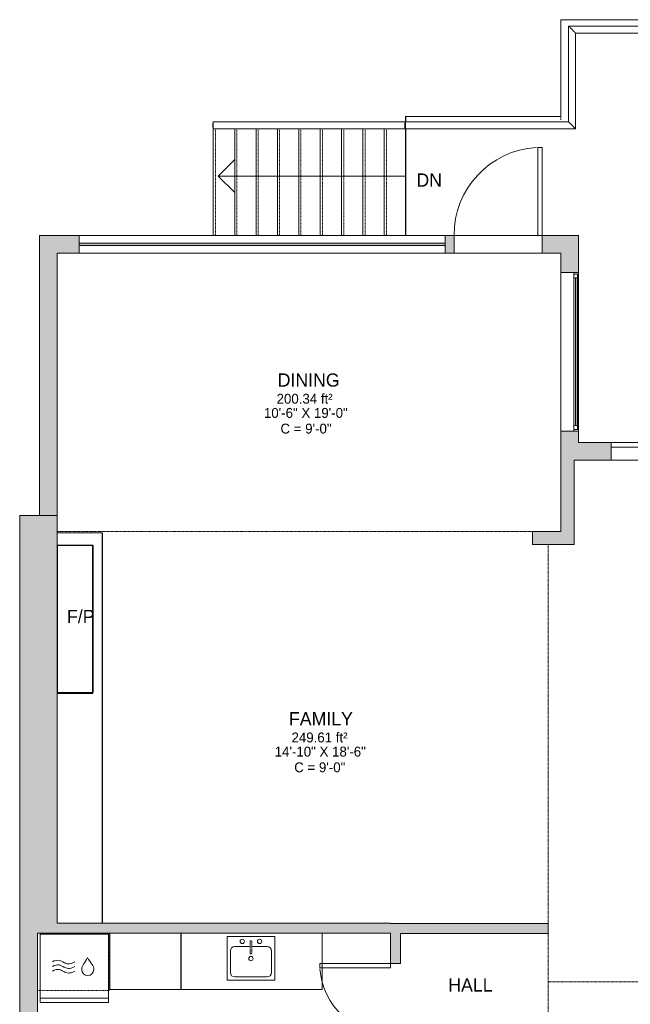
# Model space of a CAD drawing. Header units: inches. Extents: x 282 to 878, y -149 to 1260.
# Tile 2 of 20: x 308 to 585, y 276 to 723. Entities that reach past the tile are written whole.
import ezdxf

# ---------------------------------------------------------------- set-up
doc = ezdxf.new("R2010")
doc.units = ezdxf.units.IN
doc.header["$MEASUREMENT"] = 0
doc.linetypes.add('Dash', pattern=[0.23622, 0.11811, -0.11811])
doc.linetypes.add('Overhead', pattern=[0.15625, 0.09375, -0.0625])
for name, color, linetype, lineweight in [('A-AREA', 32, 'Dash', 9), ('A-AREA-IDEN', 2, 'Continuous', 9), ('A-DETL', 90, 'Continuous', 9), ('A-DETL-GENF', 92, 'Continuous', 9), ('A-DOOR', 31, 'Continuous', 9), ('A-EXTEERIOR SPACES', 90, 'Continuous', 9), ('A-FLOR', 192, 'Continuous', 9), ('A-FLOR-HRAL', 11, 'Continuous', 9), ('A-GENM', 13, 'Continuous', 9), ('A-GLAZ', 151, 'Continuous', 9), ('A-LEDGES', 90, 'Continuous', 9), ('A-OBJECTS', 90, 'Continuous', 9), ('A-WALL', 90, 'Continuous', 9), ('A-WALL-PATT', 111, 'Continuous', 9), ('G-ANNO-TEXT', 231, 'Continuous', 9), ('P-SANR-FIXT', 6, 'Continuous', 9), ('P-SANR-FIXT-HDLN', 131, 'Dash', 9), ('Q-CASE', 31, 'Continuous', 9), ('Q-SPCQ', 2, 'Continuous', 9), ('S-STRS', 90, 'Continuous', 9)]:
    doc.layers.add(name, color=color, linetype=linetype, lineweight=lineweight)
doc.styles.add('Inter_1', font='txt', dxfattribs={"height": 6})
doc.styles.add('Inter_2', font='txt', dxfattribs={"height": 4.5})
doc.styles.add('Inter_B', font='txt', dxfattribs={"height": 6})

# ---------------------------------------------------------------- blocks, each defined once
blk = doc.blocks.new('Planitar-Fixed - Default 1-4294250-Main Floor')
at = {"layer": 'A-GLAZ', "lineweight": 18}
for p, q in [((-36, 4.51), (-35.25, 4.51)), ((-35.25, 4.51), (-36, 4.51)), ((-35.25, 4.51), (-35.25, 2.28)), ((-35.25, 2.28), (-35.25, 4.51)), ((35.25, 4.51), (35.25, 2.28)), ((35.96, 4.51), (35.25, 4.51)), ((36, 4.51), (35.25, 4.51)), ((35.25, 4.51), (35.25, 2.28)), ((-35.25, 4.01), (-33.52, 4.01)), ((-33.52, 4.01), (-35.25, 4.01)), ((-35.25, 4.01), (-35.25, 2.28)), ((-35.25, 2.28), (-33.52, 2.28)), ((-33.52, 4.01), (-33.52, 2.28)), ((-33.52, 2.28), (-33.52, 4.01)), ((33.52, 4.01), (33.52, 2.28)), ((35.25, 4.01), (33.52, 4.01)), ((35.25, 4.01), (33.52, 4.01)), ((33.52, 4.01), (33.52, 2.28)), ((33.52, 2.28), (35.25, 2.28)), ((35.25, 2.28), (35.25, 4.01)), ((-36, -3.49), (-34.74, -3.49)), ((36, -3.49), (34.74, -3.49))]:
    blk.add_line(p, q, dxfattribs=at)
at = {"layer": 'A-GLAZ'}
for p, q in [((-35.25, 4.51), (35.25, 4.51)), ((36, 2.28), (-36, 2.28)), ((-36, 2.28), (-36, -3.49)), ((-33.52, 4.01), (33.52, 4.01)), ((36, -3.49), (36, 2.28)), ((-36, -3.49), (36, -3.49))]:
    blk.add_line(p, q, dxfattribs=at)
at = {"layer": 'A-GLAZ', "lineweight": 25}
blk.add_line((-33.52, 3.15), (33.52, 3.15), dxfattribs=at)
blk = doc.blocks.new('Planitar - Double Sliding Door_Glass - 11_-10_ x 6_-8_-4242081-Main Floor')
at = {"layer": 'A-DETL-GENF'}
blk.add_hatch(color=256, dxfattribs=at).paths.add_polyline_path([(32.51, 3.47), (32.51, 4.53), (29.5, 4)], flags=0)
for p, q in [((32.51, 4.53), (29.5, 4)), ((32.51, 3.47), (32.51, 4.53)), ((41.5, 4), (29.5, 4)), ((29.5, 4), (32.51, 3.47))]:
    blk.add_line(p, q, dxfattribs=at)
at = {"layer": 'A-DOOR', "lineweight": 18}
for p, q in [((0.98, 9), (-71, 9)), ((-71, 9), (-71, 7.03)), ((0.98, 7.03), (0.98, 9)), ((-71, 7.03), (0.98, 7.03)), ((71, 7.03), (-0.98, 7.03)), ((-0.98, 7.03), (-0.98, 5.06)), ((-0.98, 5.06), (71, 5.06)), ((71, 5.06), (71, 7.03))]:
    blk.add_line(p, q, dxfattribs=at)
blk = doc.blocks.new('Planitar - Single Door_Flush Panel - 3_-4_ x 6_-8_-4241275-Main Floor')
at = {"layer": 'A-DOOR', "lineweight": 18}
for p, q in [((17.99, 4), (17.99, 44)), ((20, 44), (17.99, 44)), ((20, 4), (20, 44)), ((20, 4), (17.99, 4))]:
    blk.add_line(p, q, dxfattribs=at)
at = {"layer": 'A-DOOR'}
blk.add_arc((19.77, 4.3), 39.77, 93.4437, 180.4323, dxfattribs=at)
blk = doc.blocks.new('Planitar - Single Door_Flush Panel - 2_-8_ x 6_-8_-4241048-Main Floor')
at = {"layer": 'A-DOOR', "lineweight": 18}
for p, q in [((13.99, 2.25), (13.99, 34.25)), ((16, 34.25), (13.99, 34.25)), ((16, 2.25), (16, 34.25)), ((16, 2.25), (13.99, 2.25))]:
    blk.add_line(p, q, dxfattribs=at)
at = {"layer": 'A-DOOR'}
blk.add_arc((15.77, 2.55), 31.77, 93.8608, 180.5412, dxfattribs=at)
blk = doc.blocks.new('Fireplace - 600mm-4233495-Main Floor')
at = {"layer": 'A-GENM'}
for p, q in [((-33.5, -3.94), (33.5, -3.94)), ((-33.5, -20.19), (-33.5, -3.94)), ((33.5, -3.94), (33.5, -20.19)), ((33.5, -20.19), (-33.5, -20.19))]:
    blk.add_line(p, q, dxfattribs=at)
at = {"layer": 'A-GENM', "lineweight": 25}
for p, q in [((33.5, -3.94), (-33.5, -3.94)), ((-33.5, -3.94), (-33.5, -20.19)), ((33.5, -20.19), (33.5, -3.94)), ((-33.5, -20.19), (33.5, -20.19))]:
    blk.add_line(p, q, dxfattribs=at)
blk = doc.blocks.new('2D Kitchen-Single Sink - 760 x 535mm-4200664-Main Floor')
at = {"layer": 'P-SANR-FIXT'}
for p, q in [((11.43, 10.04), (-10.2, 10.04)), ((-10.2, 10.04), (-10.2, -9.85)), ((11.43, -9.85), (11.43, 10.04)), ((0.12, 5.54), (-6.7, 5.54)), ((7.93, 5.54), (1.12, 5.54)), ((-8.7, 3.54), (-8.7, -6.35)), ((9.93, -6.35), (9.93, 3.54)), ((-6.7, -8.35), (7.93, -8.35)), ((-10.2, -9.85), (11.43, -9.85))]:
    blk.add_line(p, q, dxfattribs=at)
for centre, radius, start, end in [((-6.7, 3.54), 2, 90, 180), ((-3.32, 7.79), 1, 360, 180), ((-3.32, 7.79), 1, 180, 360), ((4.55, 7.79), 1, 360, 180), ((4.55, 7.79), 1, 180, 360), ((7.93, 3.54), 2, 0, 90), ((0.62, 0), 1, 360, 180), ((0.62, 0), 1, 180, 0), ((-6.7, -6.35), 2, 180, 270), ((7.93, -6.35), 2, 270, 0)]:
    blk.add_arc(centre, radius, start, end, dxfattribs=at)
at = {"layer": 'P-SANR-FIXT-HDLN'}
for p, q in [((0.24, 2.5), (0.24, 7.79)), ((0.99, 7.79), (0.99, 2.5))]:
    blk.add_line(p, q, dxfattribs=at)
for centre, start, end in [((0.62, 7.79), 0, 180), ((0.62, 2.5), 180, 360)]:
    blk.add_arc(centre, 0.375, start, end, dxfattribs=at)
blk = doc.blocks.new('Washer_Dryer Combo Stacked - Family1-4234990-Main Floor')
at = {"layer": 'Q-SPCQ'}
for p, q in [((19.19, 0), (-11.81, 0)), ((-11.81, 0), (-11.81, -31)), ((-11.81, 0), (19.19, 0)), ((-11.81, -31), (-11.81, 0)), ((19.19, -31), (19.19, 0)), ((19.19, 0), (19.19, -31)), ((-11.81, -29), (19.19, -29)), ((-11.81, -31), (19.19, -31)), ((19.19, -31), (-11.81, -31))]:
    blk.add_line(p, q, dxfattribs=at)
blk.add_arc((9.75, -16.04), 2.7, 180, 0, dxfattribs=at)
for points in [[(-6.33, -12.54), (-3.84, -11.07), (-0.93, -13.07), (1.28, -13.85), (3.91, -12.54)], [(-6.33, -14.64), (-3.84, -13.17), (-0.93, -15.17), (1.28, -15.95), (3.91, -14.64)], [(-6.33, -16.74), (-3.84, -15.27), (-0.93, -17.27), (1.28, -18.05), (3.91, -16.74)]]:
    blk.add_open_spline(points, degree=3, knots=[0, 0, 0, 0, 0.52335, 1.049098, 1.049098, 1.049098, 1.049098], dxfattribs=at)
for points in [[(7.05, -16.04), (6.78, -14.11), (8.56, -13.31), (9.66, -10.49)], [(12.45, -16.04), (12.67, -14.08), (10.84, -13.32), (9.66, -10.49)]]:
    blk.add_open_spline(points, degree=3, dxfattribs=at)
blk = doc.blocks.new('Tall Cabinet-Single Door_2_ - 36_-4245662-Main Floor')
at = {"layer": 'Q-CASE'}
for p, q in [((16.86, 0), (-15.39, 0)), ((-15.39, 0), (-15.39, -25.5)), ((16.86, -25.5), (16.86, 0)), ((-15.39, -25.5), (16.86, -25.5))]:
    blk.add_line(p, q, dxfattribs=at)
blk = doc.blocks.new('Upper Cabinet-Single Door-Wall - 24_ X2_2-4235261-Main Floor')
at = {"layer": 'Q-CASE', "linetype": 'Overhead'}
for p, q in [((-22.58, 2.25), (-22.58, 28.25)), ((-22.58, 28.25), (10.17, 28.25)), ((10.17, 28.25), (10.17, 2.25)), ((10.17, 2.25), (-22.58, 2.25))]:
    blk.add_line(p, q, dxfattribs=at)
blk = doc.blocks.new('Countertop- Rectangle shape base - Default 1-4259855-Main Floor')
at = {"layer": 'A-GENM'}
for p, q in [((62, 27.75), (-2, 27.75)), ((-2, 27.75), (-2, 2.25)), ((62, 2.25), (62, 27.75))]:
    blk.add_line(p, q, dxfattribs=at)
blk = doc.blocks.new('Railing - 50 x 12mm-4267116-Main Floor')
at = {"layer": 'A-FLOR-HRAL'}
for p, q in [((-0.98, 0.08), (-0.98, 0.24)), ((-0.98, 0.24), (0.98, 0.24)), ((0.98, 0.24), (0.98, 0.08))]:
    blk.add_line(p, q, dxfattribs=at)
blk = doc.blocks.new('Railing - Railing-4267047-Main Floor')
at = {"extrusion": (0, 0, -1), "zscale": -1, "rotation": 270}
blk.add_blockref('Railing - 50 x 12mm-4267116-Main Floor', (-395.54, 674.7), dxfattribs=at)
blk = doc.blocks.new('Top Rail Type - Top Rail_Internal_-4267064-Main Floor')
at = {"layer": 'A-FLOR-HRAL'}
for p, q in [((556.63, 719.8), (556.63, 676.3)), ((755.26, 719.8), (556.63, 719.8)), ((755.26, 576.3), (755.26, 719.8)), ((559.78, 673.15), (559.78, 716.65)), ((559.78, 716.65), (752.11, 716.65)), ((752.11, 716.65), (752.11, 573.15)), ((482.73, 676.3), (395.46, 676.3)), ((556.63, 676.3), (482.73, 676.3)), ((395.46, 673.15), (482.73, 673.15)), ((482.73, 673.15), (559.78, 673.15)), ((752.11, 573.15), (798.61, 573.15)), ((801.76, 576.3), (755.26, 576.3)), ((798.61, 573.15), (798.61, 530.7)), ((801.76, 530.7), (801.76, 576.3))]:
    blk.add_line(p, q, dxfattribs=at)
for points, knots in [([(558.2, 718.22), (558.08, 718.34), (557.85, 718.58), (557.57, 718.86), (557.36, 719.06), (557.22, 719.21), (557.09, 719.34), (556.97, 719.46), (556.87, 719.56), (556.75, 719.67), (556.65, 719.77), (556.63, 719.8), (556.63, 719.8)], [0, 0, 0, 0, 0.142857, 0.285714, 0.357143, 0.428571, 0.5, 0.571429, 0.642857, 0.714286, 0.857143, 1, 1, 1, 1]), ([(753.68, 718.22), (753.8, 718.34), (754.04, 718.58), (754.32, 718.86), (754.52, 719.06), (754.67, 719.21), (754.8, 719.34), (754.92, 719.46), (755.02, 719.56), (755.13, 719.67), (755.23, 719.77), (755.26, 719.8), (755.26, 719.8)], [0, 0, 0, 0, 0.142857, 0.285714, 0.357143, 0.428571, 0.5, 0.571429, 0.642857, 0.714286, 0.857143, 1, 1, 1, 1]), ([(559.78, 716.65), (559.78, 716.65), (559.75, 716.68), (559.65, 716.77), (559.54, 716.89), (559.44, 716.99), (559.32, 717.11), (559.19, 717.24), (559.04, 717.38), (558.83, 717.59), (558.55, 717.87), (558.32, 718.1), (558.2, 718.22)], [0, 0, 0, 0, 0.142857, 0.285714, 0.357143, 0.428571, 0.5, 0.571429, 0.642857, 0.714286, 0.857143, 1, 1, 1, 1]), ([(752.11, 716.65), (752.11, 716.65), (752.14, 716.68), (752.23, 716.77), (752.35, 716.89), (752.45, 716.99), (752.57, 717.11), (752.7, 717.24), (752.84, 717.38), (753.05, 717.59), (753.33, 717.87), (753.56, 718.11), (753.68, 718.22)], [0, 0, 0, 0, 0.142857, 0.285714, 0.357143, 0.428571, 0.5, 0.571429, 0.642857, 0.714286, 0.857143, 1, 1, 1, 1]), ([(395.46, 674.72), (395.46, 674.84), (395.46, 675.08), (395.46, 675.41), (395.46, 675.71), (395.46, 676.01), (395.46, 676.2), (395.46, 676.28), (395.46, 676.3), (395.46, 676.3)], [0, 0, 0, 0, 0.142857, 0.285714, 0.428571, 0.571429, 0.785714, 0.892857, 1, 1, 1, 1]), ([(482.28, 674.72), (482.28, 674.96), (482.31, 675.43), (482.42, 675.88), (482.5, 676.08), (482.55, 676.16), (482.61, 676.26), (482.68, 676.3), (482.73, 676.3)], [0, 0, 0, 0, 0.285714, 0.571429, 0.678571, 0.732143, 0.785714, 1, 1, 1, 1]), ([(558.2, 674.72), (558.08, 674.84), (557.85, 675.08), (557.57, 675.36), (557.36, 675.56), (557.22, 675.71), (557.09, 675.84), (556.97, 675.96), (556.87, 676.06), (556.75, 676.17), (556.65, 676.27), (556.63, 676.3), (556.63, 676.3)], [0, 0, 0, 0, 0.142857, 0.285714, 0.357143, 0.428571, 0.5, 0.571429, 0.642857, 0.714286, 0.857143, 1, 1, 1, 1]), ([(395.46, 673.15), (395.46, 673.15), (395.46, 673.18), (395.46, 673.29), (395.46, 673.48), (395.46, 673.78), (395.46, 674.12), (395.46, 674.46), (395.46, 674.63), (395.46, 674.72)], [0, 0, 0, 0, 0.142857, 0.285714, 0.428571, 0.571429, 0.785714, 0.892857, 1, 1, 1, 1]), ([(482.73, 673.15), (482.69, 673.15), (482.63, 673.18), (482.53, 673.29), (482.45, 673.48), (482.37, 673.78), (482.3, 674.19), (482.28, 674.55), (482.28, 674.72)], [0, 0, 0, 0, 0.142857, 0.285714, 0.428571, 0.571429, 0.785714, 1, 1, 1, 1]), ([(559.78, 673.15), (559.78, 673.15), (559.75, 673.18), (559.65, 673.27), (559.54, 673.39), (559.44, 673.49), (559.32, 673.61), (559.19, 673.74), (559.04, 673.88), (558.83, 674.09), (558.55, 674.37), (558.32, 674.61), (558.2, 674.72)], [0, 0, 0, 0, 0.142857, 0.285714, 0.357143, 0.428571, 0.5, 0.571429, 0.642857, 0.714286, 0.857143, 1, 1, 1, 1]), ([(752.11, 573.15), (752.11, 573.15), (752.14, 573.18), (752.23, 573.27), (752.35, 573.39), (752.45, 573.49), (752.57, 573.61), (752.7, 573.74), (752.84, 573.88), (753.05, 574.09), (753.33, 574.37), (753.57, 574.6), (753.68, 574.72)], [0, 0, 0, 0, 0.142857, 0.285714, 0.357143, 0.428571, 0.5, 0.571429, 0.642857, 0.714286, 0.857143, 1, 1, 1, 1]), ([(753.68, 574.72), (753.8, 574.84), (754.04, 575.08), (754.32, 575.36), (754.52, 575.56), (754.67, 575.71), (754.8, 575.84), (754.92, 575.96), (755.02, 576.06), (755.13, 576.17), (755.23, 576.27), (755.26, 576.3), (755.26, 576.3)], [0, 0, 0, 0, 0.142857, 0.285714, 0.357143, 0.428571, 0.5, 0.571429, 0.642857, 0.714286, 0.857143, 1, 1, 1, 1]), ([(798.61, 573.15), (798.61, 573.15), (798.64, 573.18), (798.73, 573.27), (798.85, 573.39), (798.95, 573.49), (799.07, 573.61), (799.2, 573.74), (799.34, 573.88), (799.55, 574.09), (799.83, 574.37), (800.06, 574.61), (800.18, 574.72)], [0, 0, 0, 0, 0.142857, 0.285714, 0.357143, 0.428571, 0.5, 0.571429, 0.642857, 0.714286, 0.857143, 1, 1, 1, 1]), ([(800.18, 574.72), (800.3, 574.84), (800.54, 575.08), (800.82, 575.36), (801.02, 575.56), (801.17, 575.71), (801.3, 575.84), (801.42, 575.96), (801.52, 576.06), (801.63, 576.17), (801.73, 576.27), (801.76, 576.3), (801.76, 576.3)], [0, 0, 0, 0, 0.142857, 0.285714, 0.357143, 0.428571, 0.5, 0.571429, 0.642857, 0.714286, 0.857143, 1, 1, 1, 1])]:
    blk.add_open_spline(points, degree=3, knots=knots, dxfattribs=at)
blk = doc.blocks.new('Top Rail Type - Top Rail_Internal_-V5-Main Floor')
at = {"layer": 'A-FLOR-HRAL'}
for p, q in [((556.6, 719.82), (755.28, 719.82)), ((556.6, 676.32), (556.6, 719.82)), ((755.28, 719.82), (755.28, 576.32)), ((559.8, 716.63), (752.08, 716.63)), ((559.8, 673.13), (559.8, 716.63)), ((752.08, 716.63), (752.08, 573.13)), ((395.46, 676.32), (395.46, 676.26)), ((395.46, 676.32), (482.73, 676.32)), ((482.73, 676.32), (556.6, 676.32)), ((395.46, 673.13), (482.73, 673.13)), ((482.73, 673.13), (559.8, 673.13)), ((752.08, 573.13), (798.58, 573.13)), ((755.28, 576.32), (801.78, 576.32)), ((798.58, 573.13), (798.58, 530.7)), ((801.78, 576.32), (801.78, 530.7))]:
    blk.add_line(p, q, dxfattribs=at)

msp = doc.modelspace()

# ---------------------------------------------------------------- hatches: boundary and pattern name
at = {"layer": 'A-WALL-PATT'}
for points in [[(316.66, 497.7), (324.66, 497.7), (324.66, 624.7), (316.66, 624.7), (316.66, 573.84)], [(334.66, 616.7), (334.66, 624.7), (324.66, 624.7), (324.66, 616.7)], [(498.19, 620.2), (500.66, 620.2), (500.66, 621.2), (334.66, 621.2), (334.66, 620.2), (416.12, 620.2)], [(553.16, 490.45), (559.16, 490.45), (559.16, 522.7), (553.16, 522.7)], [(307.66, 316.04), (324.66, 316.04), (324.66, 497.7), (307.66, 497.7), (307.66, 375.11)], [(559.16, 484.45), (559.16, 490.45), (540.16, 490.45), (540.16, 484.45)], [(324.66, 308.04), (324.66, 316.04), (307.65, 316.04), (307.65, 308.04), (315.65, 308.04)], [(416.12, 308.04), (475.85, 308.04), (475.85, 312.54), (324.66, 312.54), (324.66, 308.04), (380.78, 308.04)], [(498.19, 307.95), (547.41, 307.95), (547.41, 312.45), (480.35, 312.45), (480.35, 307.95)], [(315.65, 221.79), (315.65, 308.04), (307.65, 308.04), (307.65, 221.79)]]:
    msp.add_hatch(color=9, dxfattribs=at).paths.add_polyline_path(points, flags=0)
h = msp.add_hatch(color=9, dxfattribs=at)
h.paths.add_polyline_path([(544.66, 616.7), (561.16, 616.7), (561.16, 624.7), (544.66, 624.7), (544.66, 623.52)], flags=0)
h.paths.add_polyline_path([(500.66, 616.7), (504.66, 616.7), (504.66, 624.7), (500.66, 624.7), (500.66, 620.2)], flags=0)
h = msp.add_hatch(color=9, dxfattribs=at)
h.paths.add_polyline_path([(553.16, 530.7), (561.16, 530.7), (561.16, 535.95), (553.16, 535.95)], flags=0)
h.paths.add_polyline_path([(558.93, 607.95), (561.16, 607.95), (561.16, 616.7), (553.16, 616.7), (553.16, 607.95)], flags=0)
h = msp.add_hatch(color=9, dxfattribs=at)
h.paths.add_polyline_path([(575.91, 522.7), (575.91, 530.7), (553.16, 530.7), (553.16, 522.7), (559.16, 522.7)], flags=0)
h.paths.add_polyline_path([(754.16, 522.7), (818.16, 522.7), (818.16, 530.7), (717.91, 530.7), (717.91, 522.7), (744.41, 522.7)], flags=0)
h = msp.add_hatch(color=9, dxfattribs=at)
h.paths.add_polyline_path([(475.85, 221.79), (480.35, 221.79), (480.35, 262.29), (475.85, 262.29), (475.85, 224.04)], flags=0)
h.paths.add_polyline_path([(475.85, 294.29), (480.35, 294.29), (480.35, 312.45), (475.85, 312.45), (475.85, 308.04)], flags=0)

# ---------------------------------------------------------------- linework, layer by layer
at = {"layer": 'A-AREA'}
for p, q in [((553.16, 722.7), (553.16, 677.2)), ((758.16, 722.7), (553.16, 722.7)), ((553.16, 722.7), (553.16, 678.7)), ((758.16, 722.7), (553.16, 722.7)), ((482.73, 676.32), (482.73, 678.7)), ((482.73, 678.7), (553.16, 678.7)), ((482.73, 678.7), (482.73, 676.32)), ((553.16, 678.7), (482.73, 678.7)), ((482.73, 624.7), (482.73, 673.13)), ((482.73, 673.13), (482.73, 624.7)), ((540.16, 490.45), (324.66, 490.45)), ((547.41, 312.45), (547.41, 484.45)), ((547.41, 307.95), (547.41, 267.7)), ((729.22, 285.95), (547.41, 285.95))]:
    msp.add_line(p, q, dxfattribs=at)
at = {"layer": 'A-DETL'}
for p, q in [((397.66, 651.7), (405.16, 659.2)), ((482.66, 651.7), (397.66, 651.7)), ((397.66, 651.7), (405.16, 644.2))]:
    msp.add_line(p, q, dxfattribs=at)
at = {"layer": 'A-EXTEERIOR SPACES'}
for p, q in [((553.16, 678.7), (553.16, 722.7)), ((553.16, 722.7), (758.16, 722.7)), ((482.66, 624.7), (482.66, 678.7)), ((482.66, 678.7), (553.16, 678.7)), ((561.16, 624.7), (482.66, 624.7)), ((561.16, 530.7), (561.16, 624.7)), ((804.16, 530.7), (561.16, 530.7))]:
    msp.add_line(p, q, dxfattribs=at)
at = {"layer": 'A-FLOR'}
for p, q in [((758.16, 722.7), (553.16, 722.7)), ((553.16, 722.7), (553.16, 678.7)), ((553.16, 678.7), (482.73, 678.7)), ((482.73, 678.7), (482.73, 676.32)), ((482.73, 673.13), (482.73, 624.7)), ((504.66, 624.7), (544.66, 624.7)), ((544.66, 616.7), (504.66, 616.7)), ((717.91, 522.7), (575.91, 522.7)), ((345.17, 489.81), (324.66, 489.81)), ((345.17, 312.54), (345.17, 489.81))]:
    msp.add_line(p, q, dxfattribs=at)
at = {"layer": 'A-LEDGES'}
for p, q in [((324.66, 489.81), (345.1, 489.81)), ((324.66, 484.06), (324.66, 489.81)), ((345.1, 489.81), (345.1, 312.54)), ((324.66, 484.06), (340.91, 484.06)), ((340.91, 484.06), (340.91, 417.31)), ((324.66, 312.54), (324.66, 417.31)), ((324.66, 417.31), (340.91, 417.31)), ((345.1, 312.54), (324.66, 312.54))]:
    msp.add_line(p, q, dxfattribs=at)
at = {"layer": 'A-OBJECTS'}
for p, q in [((348.53, 308.04), (348.53, 282.54)), ((444.91, 308.04), (348.53, 308.04)), ((380.91, 282.54), (380.91, 308.04)), ((444.91, 282.54), (444.91, 308.04)), ((348.53, 282.54), (444.91, 282.54))]:
    msp.add_line(p, q, dxfattribs=at)
at = {"layer": 'A-WALL'}
for p, q in [((316.66, 624.7), (504.66, 624.7)), ((316.66, 624.7), (316.66, 497.7)), ((334.66, 616.7), (334.66, 624.7)), ((500.66, 624.7), (500.66, 616.7)), ((504.66, 616.7), (504.66, 624.7)), ((561.16, 624.7), (544.66, 624.7)), ((544.66, 624.7), (544.66, 616.7)), ((561.16, 607.95), (561.16, 624.7)), ((500.66, 621.2), (334.66, 621.2)), ((334.66, 620.2), (500.66, 620.2)), ((324.66, 312.54), (324.66, 616.7)), ((504.66, 616.7), (324.66, 616.7)), ((544.66, 616.7), (553.16, 616.7)), ((553.16, 616.7), (553.16, 607.95)), ((558.93, 607.95), (561.16, 607.95)), ((553.16, 535.95), (553.16, 490.45)), ((561.16, 535.95), (558.93, 535.95)), ((561.16, 530.7), (561.16, 535.95)), ((575.91, 530.7), (561.16, 530.7)), ((575.91, 522.7), (575.91, 528.73)), ((559.16, 522.7), (575.91, 522.7)), ((559.16, 484.45), (559.16, 522.7)), ((307.66, 497.7), (307.66, 316.04)), ((307.66, 497.7), (324.66, 497.7)), ((553.16, 490.45), (540.16, 490.45)), ((540.16, 490.45), (540.16, 484.45)), ((540.16, 484.45), (559.16, 484.45)), ((307.65, -17.03), (307.65, 316.04)), ((475.85, 312.54), (324.66, 312.54)), ((475.85, 312.45), (475.85, 312.54)), ((547.41, 312.45), (475.85, 312.45)), ((547.41, 307.95), (547.41, 312.45)), ((315.65, 308.04), (348.53, 308.04)), ((315.65, 224.04), (315.65, 308.04)), ((380.78, 308.04), (475.85, 308.04)), ((475.85, 308.04), (475.85, 294.29)), ((480.35, 307.95), (547.41, 307.95)), ((480.35, 294.29), (480.35, 307.95)), ((475.85, 294.29), (480.35, 294.29))]:
    msp.add_line(p, q, dxfattribs=at)
at = {"layer": 'S-STRS'}
for p, q in [((395.46, 673.13), (395.46, 624.7)), ((405.16, 673.13), (405.16, 624.7)), ((414.86, 673.13), (414.86, 624.7)), ((424.55, 673.13), (424.55, 624.7)), ((434.25, 673.13), (434.25, 624.7)), ((443.94, 673.13), (443.94, 624.7)), ((453.64, 673.13), (453.64, 624.7)), ((463.33, 673.13), (463.33, 624.7)), ((473.03, 673.13), (473.03, 624.7)), ((482.73, 673.13), (482.73, 624.7))]:
    msp.add_line(p, q, dxfattribs=at)
at = {"layer": 'S-STRS', "linetype": 'Overhead'}
for p, q in [((396.45, 673.13), (396.45, 624.7)), ((406.14, 673.13), (406.14, 624.7)), ((415.84, 673.13), (415.84, 624.7)), ((425.54, 673.13), (425.54, 624.7)), ((435.23, 673.13), (435.23, 624.7)), ((444.93, 673.13), (444.93, 624.7)), ((454.62, 673.13), (454.62, 624.7)), ((464.32, 673.13), (464.32, 624.7)), ((474.01, 673.13), (474.01, 624.7))]:
    msp.add_line(p, q, dxfattribs=at)

# ---------------------------------------------------------------- block references
at = {"layer": 'A-DOOR'}
for name, p in [('Planitar - Single Door_Flush Panel - 3_-4_ x 6_-8_-4241275-Main Floor', (524.66, 620.7)), ('Planitar - Double Sliding Door_Glass - 11_-10_ x 6_-8_-4242081-Main Floor', (646.91, 521.7))]:
    msp.add_blockref(name, p, dxfattribs=at)
at = {"layer": 'A-DOOR', "rotation": 89.99999999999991}
msp.add_blockref('Planitar - Single Door_Flush Panel - 2_-8_ x 6_-8_-4241048-Main Floor', (478.1, 278.29), dxfattribs=at)
at = {"layer": 'A-FLOR-HRAL'}
for name in ['Top Rail Type - Top Rail_Internal_-V5-Main Floor', 'Top Rail Type - Top Rail_Internal_-4267064-Main Floor', 'Railing - Railing-4267047-Main Floor']:
    msp.add_blockref(name, (0, 0), dxfattribs=at)
at = {"layer": 'A-GENM'}
for name, p, rotation in [('Fireplace - 600mm-4233495-Main Floor', (320.66, 450.56), 89.9999999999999), ('Countertop- Rectangle shape base - Default 1-4259855-Main Floor', (442.91, 310.29), 180)]:
    msp.add_blockref(name, p, dxfattribs=dict(at, rotation=rotation))
at = {"layer": 'A-GLAZ', "rotation": 269.9999999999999}
msp.add_blockref('Planitar-Fixed - Default 1-4294250-Main Floor', (556.65, 571.95), dxfattribs=at)
at = {"layer": 'P-SANR-FIXT'}
msp.add_blockref('2D Kitchen-Single Sink - 760 x 535mm-4200664-Main Floor', (411.9, 296.5), dxfattribs=at)
at = {"layer": 'Q-CASE', "rotation": 180}
msp.add_blockref('Upper Cabinet-Single Door-Wall - 24_ X2_2-4235261-Main Floor', (325.84, 310.29), dxfattribs=at)
at = {"layer": 'Q-CASE'}
msp.add_blockref('Tall Cabinet-Single Door_2_ - 36_-4245662-Main Floor', (363.92, 308.04), dxfattribs=at)
at = {"layer": 'Q-SPCQ'}
msp.add_blockref('Washer_Dryer Combo Stacked - Family1-4234990-Main Floor', (328.78, 307.54), dxfattribs=at)

# ---------------------------------------------------------------- texts
at = {"layer": 'A-AREA-IDEN', "attachment_point": 1}
for s, insert, char_height, width, style in [('DINING', (424.67, 562.13), 6, 34.239, 'Inter_B'), ('200.34 ft²', (424.16, 552.88), 4.5, 35.451, 'Inter_2'), ('10\'-6" X 19\'-0"', (418.42, 546.46), 4.5, 49.389, 'Inter_2'), ('C = 9\'-0"', (425.92, 539.33), 4.5, 31.209, 'Inter_2'), ('FAMILY', (429.79, 408.38), 6, 36.966, 'Inter_B'), ('249.61 ft²', (430.93, 399.13), 4.5, 34.239, 'Inter_2'), ('14\'-10" X 18\'-6"', (423.29, 392.71), 4.5, 52.722, 'Inter_2'), ('C = 9\'-0"', (432.17, 385.58), 4.5, 31.209, 'Inter_2'), ('HALL', (502.05, 287.51), 6, 25.452, 'Inter_B')]:
    msp.add_mtext(s, dxfattribs=dict(at, insert=insert, char_height=char_height, width=width, style=style))
at = {"layer": 'G-ANNO-TEXT', "color": 7, "char_height": 6, "attachment_point": 1, "style": 'Inter_1'}
for s, insert, width in [('DN', (487.58, 652.91), 14.241), ('F/P', (329.1, 454.78), 15.15)]:
    msp.add_mtext(s, dxfattribs=dict(at, insert=insert, width=width))

doc.saveas('drawing.dxf')
